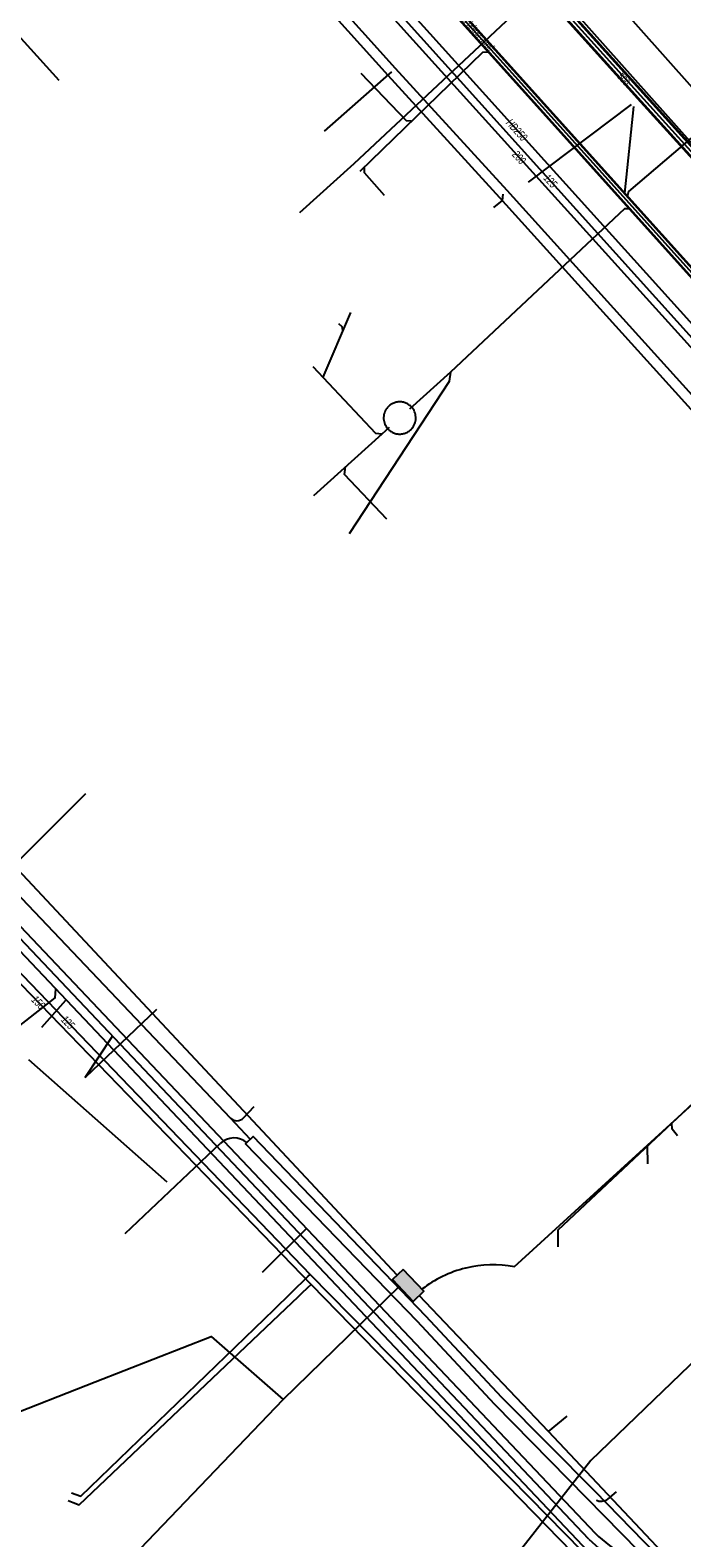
# Model space of a CAD drawing. Header units: metres. Extents: x 2695563 to 2696938, y 1260544 to 1262032.
# Tile 18 of 256: x 2695631 to 2695675, y 1260991 to 1261094. Entities that reach past the tile are written whole.
import ezdxf

# ---------------------------------------------------------------- set-up
doc = ezdxf.new("R2010")
doc.units = ezdxf.units.M
doc.header["$LTSCALE"] = 100
doc.linetypes.add('AUSGEZOGEN', pattern=[0])
doc.linetypes.add('STRICHLINIE2_S3', pattern=[0.25, 0.15, -0.1])
for name, color, linetype in [('Eau portable_Cadastre des conduites_Conduite', 171, 'AUSGEZOGEN'), ('Eau potable_Cadastre des conduites_Conduite_Texte', 171, 'AUSGEZOGEN'), ('EU_Cadastre des conduites', 24, 'AUSGEZOGEN'), ('EU_Cadastre des conduites – Texte', 7, 'AUSGEZOGEN'), ('EU_Cadastre des conduites_Axe de tracé', 24, 'AUSGEZOGEN'), ('EU_Cadastre des conduites_Regard – Polygone de détail', 24, 'AUSGEZOGEN'), ('Gaz_Cadastre des conduites_Conduite', 32, 'AUSGEZOGEN'), ('Gaz_Cadastre des conduites_Conduite_Texte', 32, 'AUSGEZOGEN'), ('Réseau électrique_Cadastre des conduite_Bord du tracé', 1, 'AUSGEZOGEN'), ('Réseau électrique_Cadastre des conduite_Tronçon de tracé', 1, 'AUSGEZOGEN'), ('TV_Cadastre des conduites_CONDUITE', 92, 'AUSGEZOGEN'), ('Télécommunications_SW_Cadastre des conduites_Bord du tracé', 94, 'AUSGEZOGEN'), ('Télécommunications_SW_Cadastre des conduites_Bord du tracé_Texte', 94, 'AUSGEZOGEN'), ('Télécommunications_SW_Cadastre des conduites_Ouvrage', 94, 'AUSGEZOGEN')]:
    doc.layers.add(name, color=color, linetype=linetype)
doc.styles.add('ARIAL', font='arial.ttf')
pattern_1 = [(0, (2708005, 1273150), (6075, 6075), [6075, -6075]), (90, (2708005, 1273150), (-6075, 6075), [6075, -6075])]

# ---------------------------------------------------------------- blocks, each defined once
blk = doc.blocks.new('COMPLEXOBJECT_1484')
at = {"layer": 'EU_Cadastre des conduites_Axe de tracé', "color": 24, "linetype": 'AUSGEZOGEN', "transparency": 33554687}
blk.add_line((5605.92, 11055.76), (5667.41, 10990.78), dxfattribs=at)
blk.add_arc((5676.15, 10999.84), 12.59, 226.0084, 252.1744, dxfattribs=at)
blk = doc.blocks.new('COMPLEXOBJECT_1485')
at = {"layer": 'EU_Cadastre des conduites_Axe de tracé', "color": 24, "linetype": 'AUSGEZOGEN', "transparency": 33554687}
blk.add_line((5606.41, 11056.92), (5668.28, 10991.62), dxfattribs=at)
blk.add_arc((5676.17, 10999.87), 11.42, 226.2715, 251.9635, dxfattribs=at)
blk = doc.blocks.new('COMPLEXOBJECT_1486')
at = {"layer": 'EU_Cadastre des conduites_Axe de tracé', "color": 24, "linetype": 'AUSGEZOGEN', "transparency": 33554687}
blk.add_line((5717.58, 11023.86), (5684.73, 10992.23), dxfattribs=at)
blk.add_arc((5676.34, 10999.41), 11.04, 250.3905, 319.4564, dxfattribs=at)
blk = doc.blocks.new('COMPLEXOBJECT_1487')
at = {"layer": 'EU_Cadastre des conduites_Axe de tracé', "color": 24, "linetype": 'AUSGEZOGEN', "transparency": 33554687}
blk.add_line((5718.41, 11023), (5685.63, 10991.45), dxfattribs=at)
blk.add_arc((5676.34, 10999.4), 12.23, 250.6966, 319.4388, dxfattribs=at)
blk = doc.blocks.new('COMPLEXOBJECT_1516')
at = {"layer": 'EU_Cadastre des conduites_Regard – Polygone de détail', "color": 24, "linetype": 'STRICHLINIE2_S3', "transparency": 33554687}
for start, end in [(42.0162, 143.7656), (143.701, 222.0732), (324.5228, 42.1417), (222.0688, 324.6132)]:
    blk.add_arc((5654.92, 11067.86), 1.1, start, end, dxfattribs=at)
blk = doc.blocks.new('COMPLEXOBJECT_1546')
at = {"layer": 'EU_Cadastre des conduites', "color": 24, "linetype": 'AUSGEZOGEN', "transparency": 33554687}
blk.add_line((5716.76, 11022.19), (5685.18, 10991.84), dxfattribs=at)
blk.add_arc((5676.17, 10999.76), 12, 254.6386, 318.6796, dxfattribs=at)
blk = doc.blocks.new('COMPLEXOBJECT_1551')
at = {"layer": 'EU_Cadastre des conduites', "color": 24, "linetype": 'AUSGEZOGEN', "transparency": 33554687}
blk.add_line((5667.84, 10991.2), (5606.03, 11056.52), dxfattribs=at)
blk.add_arc((5676.15, 10999.85), 11.99, 226.1243, 249.6488, dxfattribs=at)
blk = doc.blocks.new('COMPLEXOBJECT_2308')
at = {"layer": 'Réseau électrique_Cadastre des conduite_Tronçon de tracé', "color": 1, "linetype": 'AUSGEZOGEN', "transparency": 33554687}
blk.add_line((5669.14, 10993.94), (5669.73, 10994.45), dxfattribs=at)
blk.add_arc((5668.69, 10994.67), 0.864, 245.9522, 301.8359, dxfattribs=at)
blk = doc.blocks.new('COMPLEXOBJECT_2350')
at = {"layer": 'Réseau électrique_Cadastre des conduite_Tronçon de tracé', "color": 1, "linetype": 'AUSGEZOGEN', "transparency": 33554687}
blk.add_line((5644.25, 11020.01), (5644.96, 11020.8), dxfattribs=at)
blk.add_arc((5643.79, 11020.44), 0.625, 224.4682, 316.8035, dxfattribs=at)
blk = doc.blocks.new('COMPLEXOBJECT_2482')
at = {"layer": 'Réseau électrique_Cadastre des conduite_Tronçon de tracé', "color": 1, "linetype": 'AUSGEZOGEN', "transparency": 33554687}
blk.add_line((5636.16, 11012.11), (5642.65, 11018.27), dxfattribs=at)
blk.add_arc((5643.6, 11017.27), 1.37, 49.7017, 133.4285, dxfattribs=at)
blk = doc.blocks.new('COMPLEXOBJECT_2798')
at = {"layer": 'Télécommunications_SW_Cadastre des conduites_Bord du tracé', "color": 94, "linetype": 'AUSGEZOGEN', "transparency": 33554687}
blk.add_line((5662.75, 11009.84), (5685.94, 11031), dxfattribs=at)
for centre, radius, start, end in [((5686.45, 11030.1), 1.04, 82.7474, 119.3218), ((5686.45, 11030.1), 1.04, 45.7889, 82.4927), ((5661.3, 11002.08), 7.89, 103.7561, 128.0631), ((5661.31, 11002.06), 7.91, 79.4745, 103.7317)]:
    blk.add_arc(centre, radius, start, end, dxfattribs=at)

msp = doc.modelspace()

# ---------------------------------------------------------------- hatches: boundary and pattern name
at = {"layer": 'Réseau électrique_Cadastre des conduite_Bord du tracé', "lineweight": 18, "transparency": 33554687}
h = msp.add_hatch(dxfattribs=at)
h.set_pattern_fill('MUSTER', color=1, scale=6075, style=0, pattern_type=2)
h.set_pattern_definition(pattern_1)
h.paths.add_polyline_path([(2695636.4, 1261111.83), (2695641.4, 1261106.28), (2695655.08, 1261091.1), (2695662.71, 1261082.74), (2695679.01, 1261064.72), (2695679.53, 1261065.19)], flags=0)
h = msp.add_hatch(dxfattribs=at)
h.set_pattern_fill('MUSTER', color=1, scale=6075, style=0, pattern_type=2)
h.set_pattern_definition(pattern_1)
h.paths.add_polyline_path([(2695657.67, 1261006.27), (2695645.88, 1261018.54), (2695645.36, 1261018.04), (2695657.06, 1261005.95), (2695662.37, 1261000.24), (2695668.66, 1260993.84), (2695674.58, 1260987.8), (2695675.09, 1260988.28), (2695669.24, 1260994.27), (2695662.88, 1261000.71)], flags=0)
at = {"layer": 'Télécommunications_SW_Cadastre des conduites_Ouvrage', "transparency": 33554687}
msp.add_hatch(color=7, dxfattribs=at).paths.add_polyline_path([(2695656.13, 1261009.46), (2695655.4, 1261008.77), (2695656.81, 1261007.28), (2695657.54, 1261007.97)])

# ---------------------------------------------------------------- linework, layer by layer
at = {"layer": 'Eau portable_Cadastre des conduites_Conduite', "color": 7, "linetype": 'AUSGEZOGEN', "transparency": 33554687}
for points in [[(2695638.13, 1261115.1), (2695650.64, 1261101.16), (2695676.08, 1261072.89), (2695702.32, 1261043.95), (2695720.93, 1261023.27), (2695721.74, 1261022.37), (2695721.91, 1261022.18)], [(2695628.99, 1261030.74), (2695649.78, 1261009.12), (2695664.75, 1260993.86), (2695674.32, 1260984.11)], [(2695633.46, 1260994.19), (2695634.09, 1260993.96), (2695647.3, 1261006.73), (2695649.64, 1261008.99), (2695649.78, 1261009.12)]]:
    msp.add_lwpolyline(points, dxfattribs=at)
at = {"layer": 'EU_Cadastre des conduites', "linetype": 'AUSGEZOGEN', "transparency": 33554687}
for p, q in [((2695642.36, 1261114.47), (2695681.63, 1261070.78)), ((2695642.37, 1261114.48), (2695681.65, 1261070.79)), ((2695642.39, 1261114.5), (2695681.66, 1261070.81)), ((2695642.69, 1261114.77), (2695681.96, 1261071.08)), ((2695642.71, 1261114.79), (2695681.98, 1261071.1)), ((2695642.72, 1261114.8), (2695682, 1261071.11))]:
    msp.add_line(p, q, dxfattribs=at)
at = {"layer": 'EU_Cadastre des conduites', "color": 255, "transparency": 33554687}
msp.add_line((2695642.54, 1261114.64), (2695681.81, 1261070.95), dxfattribs=at)
at = {"layer": 'EU_Cadastre des conduites', "color": 24, "linetype": 'AUSGEZOGEN', "transparency": 33554687}
for p, q in [((2695632.62, 1261090.75), (2695627.95, 1261095.88)), ((2695664.7, 1261083.79), (2695671.73, 1261089.1)), ((2695671.88, 1261088.96), (2695671.25, 1261083.03)), ((2695652.52, 1261074.87), (2695650.63, 1261070.46)), ((2695656.58, 1261068.29), (2695659.38, 1261070.82)), ((2695654.69, 1261066.59), (2695655.2, 1261067.05)), ((2695650.02, 1261062.37), (2695654.69, 1261066.59)), ((2695631.42, 1261026.03), (2695633.06, 1261027.88)), ((2695639.27, 1261027.24), (2695634.38, 1261022.59)), ((2695634.38, 1261022.59), (2695636.26, 1261025.41)), ((2695639.99, 1261015.42), (2695630.53, 1261023.8)), ((2695672.84, 1261016.68), (2695672.82, 1261017.89))]:
    msp.add_line(p, q, dxfattribs=at)
for points in [[(2695653.19, 1261084.55), (2695661.56, 1261092.67), (2695661.97, 1261092.7)], [(2695653.23, 1261091.25), (2695656.33, 1261088), (2695656.68, 1261087.98)], [(2695680.14, 1261090.49), (2695671.53, 1261083.16), (2695671.44, 1261082.79)], [(2695654.86, 1261082.88), (2695653.48, 1261084.44), (2695653.48, 1261084.84)], [(2695659.38, 1261070.82), (2695671.28, 1261081.99), (2695671.61, 1261082)], [(2695651.71, 1261074.13), (2695651.93, 1261073.92), (2695651.99, 1261073.64)], [(2695649.95, 1261071.2), (2695654.24, 1261066.63), (2695654.69, 1261066.59)], [(2695652.46, 1261059.78), (2695659.29, 1261070.19), (2695659.38, 1261070.81)], [(2695655.02, 1261060.75), (2695652.11, 1261063.81), (2695652.19, 1261064.32)], [(2695666.72, 1261011.01), (2695666.71, 1261012.17), (2695689.35, 1261033.4)], [(2695628.97, 1261025.39), (2695632.33, 1261028.02), (2695632.39, 1261028.62)], [(2695674.88, 1261018.6), (2695674.52, 1261019.05), (2695674.5, 1261019.45)]]:
    msp.add_lwpolyline(points, dxfattribs=at)
at = {"layer": 'Gaz_Cadastre des conduites_Conduite', "color": 32, "linetype": 'AUSGEZOGEN', "transparency": 33554687}
msp.add_line((2695628.73, 1261036.29), (2695634.44, 1261041.99), dxfattribs=at)
for points in [[(2695638.41, 1261115.65), (2695649.94, 1261102.81), (2695657.94, 1261093.96), (2695721.11, 1261023.98), (2695728.85, 1261015.47), (2695730.07, 1261016.65)], [(2695637.82, 1261114.53), (2695638.94, 1261113.29), (2695648.61, 1261102.59), (2695649.54, 1261101.59), (2695656.78, 1261093.53), (2695701.59, 1261043.95), (2695720.01, 1261023.54), (2695721.18, 1261022.28)], [(2695628.69, 1261030.3), (2695649.84, 1261008.44), (2695673.95, 1260983.71)], [(2695633.23, 1260993.67), (2695633.56, 1260993.53), (2695633.97, 1260993.36), (2695647.65, 1261006.36), (2695648.97, 1261007.62), (2695649.29, 1261007.92), (2695649.52, 1261008.14), (2695649.63, 1261008.25), (2695649.84, 1261008.44)]]:
    msp.add_lwpolyline(points, dxfattribs=at)
at = {"layer": 'Réseau électrique_Cadastre des conduite_Bord du tracé', "color": 1, "linetype": 'AUSGEZOGEN', "transparency": 33554687}
for points in [[(2695679.53, 1261065.19), (2695663.23, 1261083.21), (2695655.6, 1261091.57), (2695641.92, 1261106.75), (2695636.74, 1261112.49)], [(2695636.4, 1261111.83), (2695641.4, 1261106.28), (2695655.08, 1261091.1), (2695662.71, 1261082.74), (2695679.01, 1261064.72), (2695679.53, 1261065.19)]]:
    msp.add_lwpolyline(points, dxfattribs=at)
msp.add_lwpolyline([(2695657.67, 1261006.27), (2695645.88, 1261018.54), (2695645.36, 1261018.04), (2695657.06, 1261005.95), (2695662.37, 1261000.24), (2695668.66, 1260993.84), (2695674.58, 1260987.8), (2695675.09, 1260988.28), (2695669.24, 1260994.27), (2695662.88, 1261000.71), (2695657.67, 1261006.27)], close=True, dxfattribs=at)
at = {"layer": 'Réseau électrique_Cadastre des conduite_Tronçon de tracé', "color": 1, "linetype": 'AUSGEZOGEN', "transparency": 33554687}
for p, q in [((2695650.75, 1261087.27), (2695655.34, 1261091.33)), ((2695644.32, 1261019.81), (2695628.78, 1261036.16)), ((2695645.69, 1261018.35), (2695644.32, 1261019.81)), ((2695646.5, 1261009.28), (2695649.54, 1261012.29))]:
    msp.add_line(p, q, dxfattribs=at)
msp.add_lwpolyline([(2695662.32, 1261082.07), (2695662.91, 1261082.53), (2695662.97, 1261082.98)], dxfattribs=at)
at = {"layer": 'TV_Cadastre des conduites_CONDUITE', "color": 92, "linetype": 'AUSGEZOGEN', "transparency": 33554687}
for points in [[(2695734.4, 1261087.56), (2695703.52, 1261059.59), (2695684.76, 1261080.29), (2695663.34, 1261104.36)], [(2695686.45, 1261010.65), (2695683.64, 1261010.55), (2695668.95, 1260996.39), (2695658.86, 1260983.53), (2695641.42, 1260967.31)]]:
    msp.add_lwpolyline(points, dxfattribs=at)
at = {"layer": 'Télécommunications_SW_Cadastre des conduites_Bord du tracé', "linetype": 'AUSGEZOGEN', "transparency": 33554687}
for p, q in [((2695672.37, 1261089.27), (2695654.12, 1261109.53)), ((2695672.4, 1261089.29), (2695654.15, 1261109.55)), ((2695672.42, 1261089.31), (2695654.17, 1261109.57)), ((2695672.75, 1261089.6), (2695654.5, 1261109.86)), ((2695672.77, 1261089.63), (2695654.52, 1261109.88)), ((2695672.8, 1261089.65), (2695654.55, 1261109.91)), ((2695688.63, 1261072.02), (2695672.75, 1261089.6)), ((2695688.66, 1261072.04), (2695672.77, 1261089.63)), ((2695688.68, 1261072.06), (2695672.8, 1261089.65)), ((2695688.26, 1261071.68), (2695672.37, 1261089.27)), ((2695688.28, 1261071.71), (2695672.4, 1261089.29)), ((2695688.31, 1261071.73), (2695672.42, 1261089.31))]:
    msp.add_line(p, q, dxfattribs=at)
at = {"layer": 'Télécommunications_SW_Cadastre des conduites_Bord du tracé', "color": 255, "transparency": 33554687}
for p, q in [((2695672.58, 1261089.46), (2695654.33, 1261109.72)), ((2695688.47, 1261071.87), (2695672.58, 1261089.46))]:
    msp.add_line(p, q, dxfattribs=at)
at = {"layer": 'Télécommunications_SW_Cadastre des conduites_Bord du tracé', "color": 94, "linetype": 'AUSGEZOGEN', "transparency": 33554687}
for p, q in [((2695655.71, 1261009.06), (2695629.15, 1261037.48)), ((2695647.92, 1261000.58), (2695655.86, 1261008.29)), ((2695666.05, 1260998.39), (2695657.22, 1261007.67)), ((2695631.6, 1260983.52), (2695647.92, 1261000.58)), ((2695666.05, 1260998.39), (2695667.33, 1260999.42))]:
    msp.add_line(p, q, dxfattribs=at)
for points in [[(2695678.91, 1261083.02), (2695666.03, 1261097.48), (2695654.78, 1261110.12)], [(2695665.98, 1261097.47), (2695652.76, 1261085.05), (2695649.05, 1261081.7)], [(2695628.56, 1260999.23), (2695635.08, 1261001.77), (2695643, 1261004.87), (2695647.92, 1261000.58)], [(2695691.52, 1260976.97), (2695688.47, 1260978.65), (2695680.47, 1260983.07), (2695666.05, 1260998.39)]]:
    msp.add_lwpolyline(points, dxfattribs=at)
at = {"layer": 'Télécommunications_SW_Cadastre des conduites_Ouvrage', "color": 94, "transparency": 33554687}
msp.add_lwpolyline([(2695656.13, 1261009.46), (2695655.4, 1261008.77), (2695656.81, 1261007.28), (2695657.54, 1261007.97), (2695656.13, 1261009.46)], close=True, dxfattribs=at)

# ---------------------------------------------------------------- block references
at = {"layer": 'EU_Cadastre des conduites', "color": 24, "linetype": 'AUSGEZOGEN', "lineweight": -3, "transparency": 33554687}
for name in ['COMPLEXOBJECT_1551', 'COMPLEXOBJECT_1546']:
    msp.add_blockref(name, (2690000.97, 1249999.81), dxfattribs=at)
at = {"layer": 'EU_Cadastre des conduites_Axe de tracé', "color": 24, "linetype": 'AUSGEZOGEN', "lineweight": -3, "transparency": 33554687}
for name in ['COMPLEXOBJECT_1485', 'COMPLEXOBJECT_1484', 'COMPLEXOBJECT_1486', 'COMPLEXOBJECT_1487']:
    msp.add_blockref(name, (2690000.97, 1249999.81), dxfattribs=at)
at = {"layer": 'EU_Cadastre des conduites_Regard – Polygone de détail', "color": 24, "linetype": 'STRICHLINIE2_S3', "lineweight": -3, "transparency": 33554687}
msp.add_blockref('COMPLEXOBJECT_1516', (2690000.97, 1249999.81), dxfattribs=at)
at = {"layer": 'Réseau électrique_Cadastre des conduite_Tronçon de tracé', "color": 1, "linetype": 'AUSGEZOGEN', "lineweight": -3, "transparency": 33554687}
for name in ['COMPLEXOBJECT_2350', 'COMPLEXOBJECT_2482', 'COMPLEXOBJECT_2308']:
    msp.add_blockref(name, (2690000.97, 1249999.81), dxfattribs=at)
at = {"layer": 'Télécommunications_SW_Cadastre des conduites_Bord du tracé', "color": 94, "linetype": 'AUSGEZOGEN', "lineweight": -3, "transparency": 33554687}
msp.add_blockref('COMPLEXOBJECT_2798', (2690000.97, 1249999.81), dxfattribs=at)

# ---------------------------------------------------------------- texts
at = {"layer": 'Eau potable_Cadastre des conduites_Conduite_Texte', "color": 7, "transparency": 33554687, "char_height": 0.5543, "width": 1.1001, "attachment_point": 5, "style": 'ARIAL'}
for insert, rotation in [((2695666.19, 1261083.87), 311.9787), ((2695633.21, 1261026.35), 313.8615)]:
    msp.add_mtext('\\A1;{\\fArial|i1|b0;\\H0.554263;\\W0.700000;\\C7;125}\\P', dxfattribs=dict(at, insert=insert, rotation=rotation))
at = {"layer": 'EU_Cadastre des conduites – Texte', "color": 24, "transparency": 33554687, "insert": (2695660.4, 1261094.77), "char_height": 0.5571, "width": 6, "attachment_point": 5, "rotation": 311.5899, "style": 'ARIAL'}
msp.add_mtext('\\A1;{\\fArial|b0|i1|c0|p34;\\W0.7;> \\W0.49;450 Tuyau béton armé}', dxfattribs=at)
at = {"layer": 'Gaz_Cadastre des conduites_Conduite_Texte', "color": 32, "transparency": 33554687, "char_height": 0.5583, "attachment_point": 5, "style": 'ARIAL'}
for s, insert, width, rotation in [('\\A1;{\\fArial|i1|b0;\\H0.558250;\\W0.700000;\\C32;HD250}\\P', (2695663.89, 1261087.36), 1.9094, 312.0723), ('\\A1;{\\fArial|i1|b0;\\H0.558250;\\W0.700000;\\C32;200}\\P', (2695664.05, 1261085.48), 1.1143, 312.0948), ('\\A1;{\\fArial|i1|b0;\\H0.558250;\\W0.700000;\\C32;150}\\P', (2695631.19, 1261027.71), 1.1081, 314.0334)]:
    msp.add_mtext(s, dxfattribs=dict(at, insert=insert, width=width, rotation=rotation))
at = {"layer": 'Télécommunications_SW_Cadastre des conduites_Bord du tracé_Texte', "color": 94, "transparency": 33554687, "insert": (2695671.15, 1261090.87), "char_height": 0.5064, "width": 1.2818, "attachment_point": 5, "rotation": 311.9058, "style": 'ARIAL'}
msp.add_mtext('\\W0.70; 500 ', dxfattribs=at)

doc.saveas('drawing.dxf')
